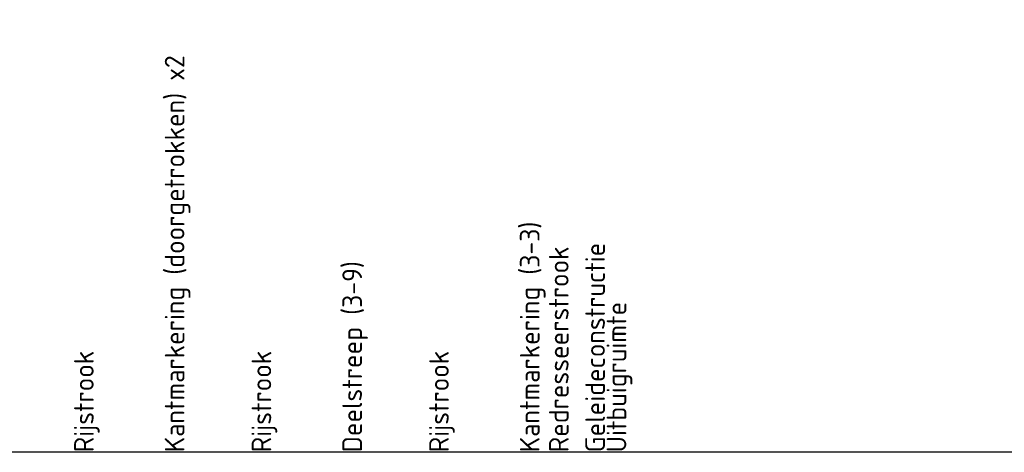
# Model space of a CAD drawing. Header units: metres. Extents: x 169741 to 171424, y 393147 to 407066.
# Tile 56 of 59: x 170762 to 170781, y 393442 to 393450. Entities that reach past the tile are written whole.
import ezdxf

# ---------------------------------------------------------------- set-up
doc = ezdxf.new("R2010")
doc.units = ezdxf.units.M
doc.layers.add('X-XX-AL-AANKLEDING-T18-200', color=7, linetype='Continuous', lineweight=18)
doc.layers.add('X-XX-AL-HULPLIJN-GD', color=30, linetype='Continuous', lineweight=25, plot=False)
doc.styles.add('NLCS-ISO-M200-T18', font='NLCS-ISO.ttf', dxfattribs={"height": 0.36})

msp = doc.modelspace()

# ---------------------------------------------------------------- linework, layer by layer
at = {"layer": 'X-XX-AL-HULPLIJN-GD', "flags": 128}
msp.add_lwpolyline([(170792.657, 393442.352), (170729.636, 393442.352)], dxfattribs=at)

# ---------------------------------------------------------------- texts
at = {"layer": 'X-XX-AL-AANKLEDING-T18-200', "style": 'NLCS-ISO-M200-T18'}
for s, p in [('Kantmarkering (doorgetrokken) x2', (170765.514, 393442.352)), ('Kantmarkering (3-3)', (170772.014, 393442.352)), ('Geleideconstructie', (170773.211, 393442.352)), ('Redresseerstrook', (170772.546, 393442.352)), ('Deelstreep (3-9)', (170768.764, 393442.352)), ('Uitbuigruimte', (170773.603, 393442.352)), ('Rijstrook', (170763.853, 393442.352)), ('Rijstrook', (170767.103, 393442.352)), ('Rijstrook', (170770.353, 393442.352))]:
    msp.add_text(s, height=0.36, rotation=90, dxfattribs=at).set_placement(p)

doc.saveas('drawing.dxf')
